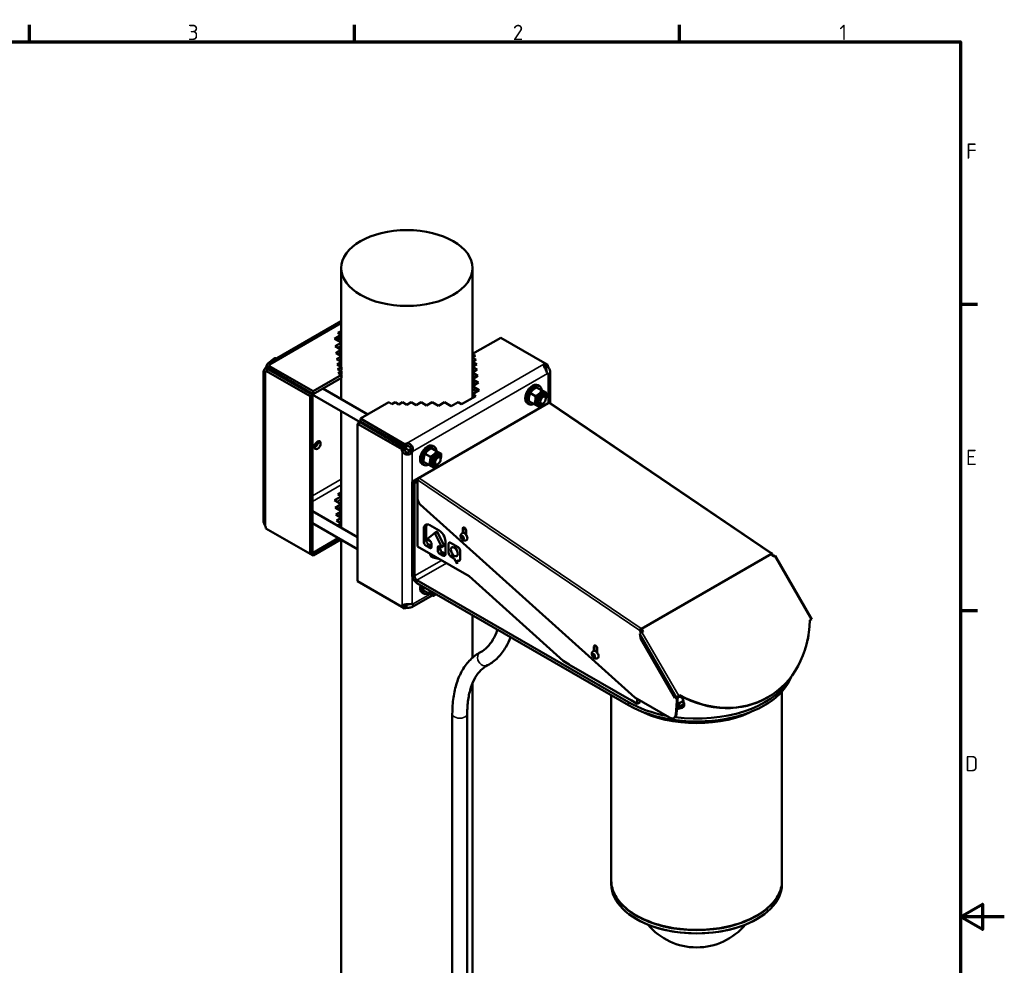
# Model space of a CAD drawing. Header units: millimetres. Extents: x 0 to 2970, y 0 to 2100.
# Tile 22 of 22: x 1845 to 2970, y 995 to 2075. Entities that reach past the tile are written whole.
import ezdxf

# ---------------------------------------------------------------- set-up
doc = ezdxf.new("R2010")
doc.units = ezdxf.units.MM
doc.header["$LTSCALE"] = 5
for name, color, linetype, lineweight in [('Rahmen (ISO)', 7, 'Continuous', 70), ('Sichtbar (ISO)', 7, 'Continuous', 50), ('Sichtbar schmal (ISO)', 7, 'Continuous', 35)]:
    doc.layers.add(name, color=color, linetype=linetype, lineweight=lineweight)
doc.styles.add('Notiztext (DIN)', font='isocpeur.ttf')

# ---------------------------------------------------------------- blocks, each defined once
blk = doc.blocks.new('Ränder Standardrahmen')
at = {"layer": 'Rahmen (ISO)'}
for p, q in [((371.25, 410), (371.25, 413.9)), ((445.5, 410), (445.5, 413.9)), ((519.75, 410), (519.75, 413.9)), ((584, 350), (587.9, 350)), ((584, 280), (587.9, 280))]:
    blk.add_line(p, q, dxfattribs=at)
at = {"layer": 'Rahmen (ISO)', "flags": 128}
for points in [[(10, 10), (10, 410), (584, 410), (584, 10), (10, 10)], [(594, 210), (584, 210), (589, 212.89), (589, 207.11), (584, 210)]]:
    blk.add_lwpolyline(points, dxfattribs=at)
at = {"layer": 'Rahmen (ISO)', "char_height": 3.5, "attachment_point": 7, "style": 'Notiztext (DIN)'}
for s, insert in [('3', (407.45, 410.4)), ('2', (481.7, 410.4)), ('1', (556.3, 410.4)), ('F', (585.23, 383.25)), ('E', (585.23, 313.25)), ('D', (585.05, 243.25))]:
    blk.add_mtext(s, dxfattribs=dict(at, insert=insert))

msp = doc.modelspace()

# ---------------------------------------------------------------- linework, layer by layer
at = {"layer": 'Sichtbar (ISO)'}
for p, q in [((2212.472, 1678.394), (2212.472, 1791.452)), ((2362.472, 1678.521), (2362.472, 1791.452)), ((2129.216, 1682.658), (2212.472, 1730.725)), ((2204.85, 1710.555), (2212.472, 1714.956)), ((2212.472, 1706.155), (2204.85, 1710.555)), ((2212.472, 1711.69), (2207.678, 1708.922)), ((2208.739, 1717.291), (2212.472, 1719.447)), ((2212.472, 1715.136), (2208.739, 1717.291)), ((2212.472, 1716.181), (2211.568, 1715.658)), ((2362.472, 1693.218), (2394.696, 1711.822)), ((2394.696, 1711.822), (2445.119, 1682.71)), ((2205.557, 1701.982), (2212.472, 1705.974)), ((2212.472, 1697.99), (2205.557, 1701.982)), ((2212.472, 1702.708), (2208.386, 1700.349)), ((2138.234, 1687.864), (2136.919, 1688.623)), ((2206.264, 1694.225), (2212.472, 1697.809)), ((2212.472, 1690.641), (2206.264, 1694.225)), ((2206.971, 1687.285), (2212.472, 1690.461)), ((2212.472, 1684.109), (2206.971, 1687.285)), ((2212.472, 1694.543), (2209.093, 1692.592)), ((2362.472, 1693.841), (2363.012, 1693.529)), ((2362.472, 1693.037), (2365.851, 1691.086)), ((2365.851, 1691.086), (2362.472, 1689.135)), ((2363.023, 1689.453), (2362.472, 1689.771)), ((2362.472, 1688.955), (2366.558, 1686.595)), ((2128.836, 1675.713), (2126.008, 1677.346)), ((2129.489, 1676.843), (2126.66, 1678.476)), ((2180.248, 1650.627), (2129.824, 1679.739)), ((2129.824, 1679.739), (2129.824, 1676.473)), ((2129.824, 1676.473), (2180.248, 1647.361)), ((2131.908, 1684.899), (2132.002, 1684.953)), ((2207.678, 1681.161), (2212.472, 1683.929)), ((2212.628, 1678.304), (2207.678, 1681.161)), ((2208.386, 1675.854), (2212.628, 1678.304)), ((2212.472, 1687.195), (2209.8, 1685.652)), ((2212.472, 1680.663), (2210.507, 1679.528)), ((2212.628, 1678.304), (2212.628, 1675.038)), ((2367.265, 1681.288), (2362.316, 1678.43)), ((2362.316, 1678.43), (2367.972, 1675.164)), ((2362.316, 1678.43), (2362.316, 1675.164)), ((2366.558, 1686.595), (2362.472, 1684.236)), ((2363.73, 1684.962), (2362.472, 1685.689)), ((2362.472, 1684.056), (2367.265, 1681.288)), ((2364.437, 1679.655), (2362.472, 1680.79)), ((2362.472, 1679.985), (2363.74, 1679.253)), ((2443.935, 1681.463), (2443.935, 1680.303)), ((2448.448, 1680.788), (2445.119, 1682.71)), ((2445.119, 1682.71), (2445.119, 1679.444)), ((2445.619, 1679.155), (2445.119, 1679.444)), ((2445.619, 1679.155), (2448.448, 1680.788)), ((2446.108, 1676.943), (2447.352, 1677.661)), ((2447.352, 1677.661), (2448.936, 1678.576)), ((2123.664, 1501.895), (2123.664, 1673.042)), ((2129.324, 1675.607), (2126.496, 1673.974)), ((2126.496, 1673.974), (2176.919, 1644.862)), ((2129.324, 1675.607), (2179.748, 1646.495)), ((2142.264, 1668.318), (2290.712, 1582.611)), ((2212.628, 1669.322), (2180.248, 1650.627)), ((2212.628, 1666.056), (2180.248, 1647.361)), ((2212.628, 1673.405), (2208.386, 1675.854)), ((2209.093, 1671.363), (2212.628, 1673.405)), ((2212.628, 1669.322), (2209.093, 1671.363)), ((2212.628, 1675.038), (2211.214, 1674.221)), ((2212.628, 1670.139), (2211.921, 1669.73)), ((2212.472, 1673.495), (2212.472, 1674.947)), ((2212.472, 1669.412), (2212.472, 1670.048)), ((2212.472, 1641.64), (2212.472, 1665.966)), ((2212.628, 1673.405), (2212.628, 1670.139)), ((2212.628, 1666.056), (2212.628, 1669.322)), ((2367.972, 1675.164), (2362.316, 1671.898)), ((2365.144, 1673.531), (2362.316, 1675.164)), ((2362.316, 1671.898), (2368.679, 1668.224)), ((2362.316, 1671.898), (2362.316, 1668.632)), ((2365.851, 1666.591), (2362.316, 1668.632)), ((2368.679, 1668.224), (2362.316, 1664.55)), ((2362.472, 1671.989), (2362.472, 1675.074)), ((2362.472, 1664.64), (2362.472, 1668.542)), ((2448.284, 1670.909), (2448.936, 1670.533)), ((2451.279, 1637.164), (2451.279, 1672.76)), ((2191.405, 1653.803), (2242.804, 1624.127)), ((2362.316, 1664.55), (2362.316, 1661.284)), ((2362.316, 1664.55), (2369.387, 1660.467)), ((2366.558, 1658.834), (2362.316, 1661.284)), ((2369.387, 1660.467), (2362.316, 1656.385)), ((2362.316, 1656.385), (2362.316, 1653.119)), ((2362.316, 1656.385), (2370.094, 1651.894)), ((2362.472, 1656.475), (2362.472, 1661.194)), ((2435.664, 1654.947), (2441.593, 1651.524)), ((2437.258, 1657.592), (2439.026, 1656.571)), ((2179.748, 1646.495), (2176.919, 1644.862)), ((2176.919, 1644.862), (2176.919, 1464.755)), ((2179.748, 1646.495), (2179.748, 1466.388)), ((2180.248, 1647.361), (2180.248, 1650.627)), ((2366.205, 1645.158), (2349.941, 1635.768)), ((2367.265, 1650.261), (2362.316, 1653.119)), ((2370.094, 1651.894), (2362.316, 1647.403)), ((2362.316, 1647.403), (2362.316, 1644.137)), ((2362.316, 1647.403), (2366.205, 1645.158)), ((2363.376, 1643.525), (2362.316, 1644.137)), ((2362.472, 1647.494), (2362.472, 1653.029)), ((2362.472, 1643.003), (2362.472, 1644.047)), ((2428.599, 1648.536), (2434.527, 1645.113)), ((2440.946, 1652.097), (2446.874, 1648.674)), ((2443.663, 1646.966), (2444.975, 1646.208)), ((2446.217, 1642.237), (2446.217, 1643.462)), ((2234.476, 1619.319), (2266.856, 1638.014)), ((2270.392, 1635.972), (2266.856, 1638.014)), ((2273.927, 1638.014), (2270.392, 1635.972)), ((2278.17, 1635.564), (2273.927, 1638.014)), ((2282.412, 1638.014), (2278.17, 1635.564)), ((2287.362, 1635.156), (2282.412, 1638.014)), ((2292.312, 1638.014), (2287.362, 1635.156)), ((2297.969, 1634.748), (2292.312, 1638.014)), ((2448.936, 1636.993), (2293.373, 1547.178)), ((2303.626, 1638.014), (2297.969, 1634.748)), ((2449.766, 1637.413), (2301.274, 1551.681)), ((2309.99, 1634.34), (2303.626, 1638.014)), ((2316.354, 1638.014), (2309.99, 1634.34)), ((2323.425, 1633.931), (2316.354, 1638.014)), ((2330.496, 1638.014), (2323.425, 1633.931)), ((2338.274, 1633.523), (2330.496, 1638.014)), ((2346.052, 1638.014), (2338.274, 1633.523)), ((2349.941, 1635.768), (2346.052, 1638.014)), ((2425.258, 1636.807), (2427.026, 1635.786)), ((2426.815, 1639.274), (2432.743, 1635.852)), ((2437.663, 1636.574), (2438.975, 1635.816)), ((2443.035, 1636.726), (2441.975, 1636.113)), ((2448.988, 1636.963), (2448.936, 1636.993)), ((2704.547, 1465.354), (2450.766, 1637.512)), ((2212.472, 1494.67), (2212.472, 1627.783)), ((2233.976, 1615.187), (2231.147, 1613.554)), ((2231.147, 1613.554), (2281.571, 1584.442)), ((2231.147, 1433.446), (2231.147, 1613.554)), ((2284.399, 1586.075), (2233.976, 1615.187)), ((2234.476, 1616.053), (2234.476, 1619.319)), ((2284.899, 1590.207), (2234.476, 1619.319)), ((2284.899, 1586.941), (2234.476, 1616.053)), ((2281.571, 1584.442), (2284.399, 1586.075)), ((2284.899, 1586.941), (2284.899, 1590.207)), ((2287.06, 1589.061), (2287.06, 1590.89)), ((2287.06, 1587.624), (2287.06, 1589.061)), ((2317.05, 1588.189), (2318.818, 1587.169)), ((2282.059, 1582.229), (2283.643, 1583.144)), ((2283.643, 1583.144), (2284.887, 1583.862)), ((2293.373, 1580.718), (2290.544, 1582.351)), ((2294.025, 1581.848), (2291.197, 1583.481)), ((2308.391, 1579.134), (2314.319, 1575.711)), ((2315.456, 1585.545), (2321.384, 1582.122)), ((2320.738, 1582.694), (2326.666, 1579.272)), ((2323.455, 1577.564), (2324.767, 1576.806)), ((2305.05, 1567.405), (2306.818, 1566.384)), ((2306.607, 1569.872), (2312.535, 1566.449)), ((2317.455, 1567.171), (2318.767, 1566.414)), ((2322.827, 1567.323), (2321.767, 1566.711)), ((2326.009, 1572.835), (2326.009, 1574.06)), ((2296.201, 1545.545), (2293.373, 1547.178)), ((2293.373, 1547.178), (2293.373, 1441.167)), ((2296.201, 1545.545), (2299.737, 1547.587)), ((2296.201, 1439.534), (2296.201, 1545.545)), ((2299.737, 1549.308), (2299.737, 1527.814)), ((2204.85, 1526.027), (2212.472, 1530.428)), ((2208.739, 1532.763), (2212.472, 1534.918)), ((2212.472, 1530.608), (2208.739, 1532.763)), ((2212.472, 1531.652), (2211.568, 1531.13)), ((2212.472, 1521.627), (2204.85, 1526.027)), ((2205.557, 1517.454), (2212.472, 1521.446)), ((2212.472, 1527.162), (2207.678, 1524.394)), ((2299.737, 1482.808), (2299.737, 1527.814)), ((2302.836, 1521.306), (2547.991, 1300.577)), ((2179.748, 1513.563), (2231.147, 1483.888)), ((2212.472, 1513.462), (2205.557, 1517.454)), ((2206.264, 1509.697), (2212.472, 1513.281)), ((2212.472, 1506.113), (2206.264, 1509.697)), ((2212.472, 1518.18), (2208.386, 1515.821)), ((2212.472, 1510.015), (2209.093, 1508.064)), ((2179.748, 1499.707), (2231.147, 1470.032)), ((2206.971, 1502.757), (2212.472, 1505.933)), ((2212.472, 1499.581), (2206.971, 1502.757)), ((2208.375, 1497.035), (2212.472, 1499.401)), ((2212.472, 1502.667), (2209.8, 1501.124)), ((2212.472, 1496.135), (2211.204, 1495.402)), ((2313.879, 1497.492), (2324.485, 1491.368)), ((2176.919, 1464.755), (2126.496, 1493.867)), ((2306.808, 1478.726), (2306.808, 1493.409)), ((2309.636, 1495.042), (2309.636, 1480.359)), ((2318.64, 1488.211), (2311.318, 1482.362)), ((2321.51, 1489.872), (2318.682, 1488.239)), ((2327.046, 1473.281), (2319.724, 1487.585)), ((2322.552, 1489.218), (2329.875, 1474.914)), ((2350.19, 1483.428), (2350.245, 1484.81)), ((2350.245, 1484.81), (2351.331, 1484.835)), ((2350.578, 1488.534), (2350.847, 1488.69)), ((2351.331, 1484.835), (2352.364, 1483.478)), ((2351.348, 1488.877), (2351.348, 1493.823)), ((2352.055, 1494.231), (2352.055, 1488.886)), ((2355.096, 1491.659), (2355.096, 1486.713)), ((2180.248, 1466.099), (2209.103, 1482.759)), ((2180.248, 1462.833), (2211.931, 1481.126)), ((2212.472, 927.561), (2212.472, 1480.814)), ((2299.737, 1473.01), (2299.737, 1483.216)), ((2313.525, 1471.581), (2309.636, 1473.827)), ((2311.86, 1480.708), (2313.525, 1479.746)), ((2312.464, 1475.46), (2315.646, 1473.622)), ((2315.646, 1476.072), (2315.646, 1472.806)), ((2329.833, 1473.836), (2327.004, 1472.203)), ((2329.689, 1475.277), (2331.556, 1474.199)), ((2331.556, 1479.121), (2331.556, 1464.437)), ((2335.092, 1465.905), (2335.092, 1476.276)), ((2335.093, 1465.905), (2335.093, 1476.276)), ((2337.213, 1477.501), (2346.189, 1472.319)), ((2351.293, 1484.065), (2350.19, 1483.428)), ((2351.223, 1482.072), (2350.19, 1483.428)), ((2351.223, 1482.072), (2352.326, 1482.709)), ((2352.31, 1482.097), (2351.223, 1482.072)), ((2352.364, 1483.478), (2352.31, 1482.097)), ((2355.328, 1480.307), (2355.597, 1480.462)), ((2179.748, 1466.388), (2176.919, 1464.755)), ((2176.919, 1464.755), (2180.248, 1462.833)), ((2179.748, 1466.388), (2180.248, 1466.099)), ((2180.248, 1466.099), (2180.248, 1462.833)), ((2358.479, 1439.095), (2299.737, 1473.01)), ((2317.131, 1461.921), (2317.131, 1462.967)), ((2322.718, 1468.723), (2322.718, 1471.989)), ((2324.839, 1473.214), (2326.504, 1472.253)), ((2328.728, 1462.804), (2324.839, 1465.049)), ((2325.546, 1472.806), (2325.546, 1470.356)), ((2327.667, 1466.682), (2331.556, 1464.437)), ((2338.826, 1472.254), (2338.827, 1472.255)), ((2344.576, 1462.295), (2344.577, 1462.295)), ((2348.31, 1468.644), (2348.31, 1458.273)), ((2704.425, 1464.276), (2704.839, 1464.515)), ((2704.425, 1464.276), (2705.925, 1461.678)), ((2704.839, 1464.515), (2706.339, 1461.917)), ((2705.925, 1461.678), (2707.339, 1462.494)), ((2708.071, 1462.917), (2707.339, 1462.494)), ((2750.072, 1390.169), (2708.071, 1462.917)), ((2315.95, 1461.359), (2317.364, 1460.543)), ((2317.131, 1461.921), (2320.727, 1459.845)), ((2341.701, 1459.639), (2337.213, 1462.23)), ((2341.702, 1459.64), (2337.214, 1462.231)), ((2341.701, 1459.639), (2341.702, 1459.64)), ((2345.059, 1453.375), (2341.701, 1459.639)), ((2345.059, 1453.377), (2341.702, 1459.64)), ((2345.291, 1457.567), (2345.059, 1453.375)), ((2345.291, 1457.567), (2345.292, 1457.567)), ((2346.189, 1457.048), (2345.291, 1457.567)), ((2346.19, 1457.049), (2345.292, 1457.567)), ((2281.571, 1404.334), (2231.147, 1433.446)), ((2540.745, 1295.08), (2299.029, 1434.635)), ((2299.029, 1431.369), (2540.745, 1291.814)), ((2465.907, 1342.371), (2358.479, 1439.095)), ((2293.268, 1403.975), (2316.44, 1417.353)), ((2305.05, 1420.435), (2306.818, 1419.415)), ((2306.607, 1422.903), (2312.535, 1419.48)), ((2317.455, 1420.202), (2318.767, 1419.445)), ((2283.063, 1406.563), (2282.059, 1405.983)), ((2287.06, 1404.925), (2287.06, 1406.362)), ((2294.025, 1407.118), (2293.373, 1407.495)), ((2284.399, 1405.967), (2281.571, 1404.334)), ((2281.571, 1404.334), (2284.899, 1402.413)), ((2284.899, 1405.679), (2284.399, 1405.967)), ((2284.899, 1402.413), (2284.899, 1405.679)), ((2287.06, 1403.096), (2287.06, 1404.925)), ((2362.472, 1346.084), (2362.472, 1394.74)), ((2749.34, 1389.746), (2747.926, 1388.929)), ((2749.34, 1389.746), (2750.072, 1390.169)), ((2554.225, 1377.558), (2553.518, 1377.15)), ((2555.018, 1374.552), (2553.518, 1377.15)), ((2553.604, 1373.735), (2556.018, 1375.129)), ((2554.604, 1367.384), (2553.604, 1373.735)), ((2554.225, 1377.558), (2555.725, 1374.96)), ((2554.994, 1378.744), (2555.055, 1379.522)), ((2556.932, 1375.657), (2555.432, 1378.255)), ((2557.432, 1375.946), (2555.932, 1378.544)), ((2557.432, 1375.946), (2556.018, 1375.129)), ((2554.604, 1367.384), (2593.605, 1299.832)), ((2746.281, 1371.799), (2746.014, 1368.432)), ((2499.868, 1349.374), (2500.555, 1350.148)), ((2500.86, 1349.947), (2499.868, 1349.374)), ((2500.39, 1353.649), (2500.659, 1353.804)), ((2500.555, 1350.148), (2501.776, 1349.342)), ((2501.16, 1353.991), (2501.16, 1358.937)), ((2501.867, 1359.345), (2501.867, 1354.001)), ((2504.908, 1356.773), (2504.908, 1351.827)), ((2472.978, 1338.288), (2465.907, 1342.371)), ((2500.402, 1347.793), (2499.868, 1349.374)), ((2501.505, 1348.43), (2500.402, 1347.793)), ((2501.624, 1346.986), (2500.402, 1347.793)), ((2502.311, 1347.761), (2501.624, 1346.986)), ((2501.776, 1349.342), (2502.311, 1347.761)), ((2505.14, 1345.421), (2505.409, 1345.576)), ((2544.071, 1297.243), (2472.653, 1338.476)), ((2362.472, 566.707), (2362.472, 1316.938)), ((2716.027, 1307.318), (2716.027, 1091.398)), ((2521.027, 1303.199), (2521.027, 1091.398)), ((2550.759, 1293.381), (2543.688, 1297.463)), ((2547.991, 1300.577), (2587.649, 1277.68)), ((2550.759, 1298.978), (2550.759, 1293.381)), ((2550.759, 1293.381), (2553.588, 1295.014)), ((2553.588, 1295.014), (2553.588, 1297.345)), ((2593.605, 1299.832), (2595.605, 1300.987)), ((2596.304, 1301.39), (2594.693, 1281.067)), ((2597.011, 1301.799), (2595.401, 1281.475)), ((2598.019, 1302.381), (2595.605, 1300.987)), ((2598.019, 1302.381), (2599.433, 1303.197)), ((2603.648, 1292.981), (2603.648, 1296.344)), ((2604.398, 1292.306), (2604.398, 1293.612)), ((2699.814, 1300.797), (2699.314, 1300.508)), ((2598.34, 1289.917), (2596.097, 1290.264)), ((2598.34, 1289.917), (2598.34, 1293.28)), ((2603.648, 1292.981), (2598.34, 1289.917)), ((2339.404, 1281.896), (2339.404, 628.699)), ((2356.404, 1281.896), (2356.404, 628.699)), ((2592.649, 1277.185), (2593.356, 1277.593)), ((2521.027, 1087.282), (2521.027, 1090.514)), ((2716.027, 1087.282), (2716.027, 1090.514)), ((2549.937, 1047.273), (2549.584, 1047.478)), ((2549.917, 1051.368), (2549.605, 1051.548)), ((2687.116, 1047.273), (2687.47, 1047.478)), ((2687.137, 1051.368), (2687.449, 1051.548))]:
    msp.add_line(p, q, dxfattribs=at)
msp.add_arc((2618.527, 1087.459), 72.5, 219.842018, 320.157982, dxfattribs=at)
for centre, major_axis in [((2287.472, 1791.452), (75, 0)), ((2443.035, 1640.4), (-2.25, -3.897)), ((2185.405, 1589.101), (-2.525, -4.373)), ((2322.827, 1570.998), (-2.25, -3.897)), ((2341.701, 1467.275), (-2.875, 4.98))]:
    msp.add_ellipse(centre, major_axis=major_axis, ratio=0.57735027, dxfattribs=at)
for centre, major_axis, ratio, start_param, end_param in [((2123.352, 1679.633), (3, 5.196), 0.57735027, 4.60342485, 4.82135311), ((2126.18, 1678), (-3, -5.196), 0.57735027, 1.4618322, 1.67976046), ((2125.267, 1681.992), (6, 0), 0.57735027, 5.57506473, 5.98860377), ((2131.908, 1681.225), (-2.25, -3.897), 0.57735027, 3.92699082, 4.54845209), ((2132.969, 1680.612), (3, 5.196), 0.57735027, 1.24827164, 1.32137262), ((2449.677, 1680.457), (-6, 0), 0.57735027, 5.57506473, 5.98860377), ((2449.677, 1677.191), (-6, 0), 0.57735027, 5.57506473, 5.7862809), ((2449.849, 1677.091), (-3, 5.196), 0.57735027, 0.86267575, 1.27621479), ((2452.678, 1678.724), (3, -5.196), 0.57735027, 4.00426841, 4.41780744), ((2122.266, 1676.795), (3, -5.196), 0.57735027, 0.29458154, 0.70812058), ((2146.514, 1672.792), (-3.25, -5.629), 0.57735027, 5.62870138, 5.95680271), ((2146.514, 1672.792), (-3.25, -5.629), 0.57735027, 0.32638259, 0.39479112), ((2451.592, 1675.886), (-3, -5.196), 0.57735027, 6.17422118, 6.39214944), ((2431.258, 1647.199), (-6, -10.392), 0.57735027, 3.14159265, 6.28318531), ((2433.026, 1646.179), (-6, -10.392), 0.57735027, 2.4296328, 6.99514516), ((2440.663, 1641.77), (4.15, 7.188), 0.57735027, 5.16887777, 10.5390855), ((2440.663, 1641.77), (3, 5.196), 0.57735027, 6.2747142, 9.43324907), ((2441.975, 1641.012), (3, 5.196), 0.57735027, 5.49778714, 10.21017612), ((2449.643, 1635.857), (1.123, 1.655), 0.52483389, 0, 0.82538472), ((2182.576, 1590.734), (2.525, 4.373), 0.57735027, 3.73608055, 5.68869742), ((2288.629, 1584.011), (3, -5.196), 0.57735027, 4.00426841, 4.41780744), ((2288.802, 1587.576), (6, 0), 0.57735027, 1.86537787, 2.2789169), ((2288.802, 1584.31), (-6, 0), 0.57735027, 5.00697052, 5.42050956), ((2311.05, 1577.797), (-6, -10.392), 0.57735027, 3.14159265, 6.28318531), ((2312.818, 1576.776), (-6, -10.392), 0.57735027, 2.4296328, 6.99514516), ((2285.801, 1582.378), (-3, 5.196), 0.57735027, 0.86267575, 1.27621479), ((2287.888, 1584.638), (3, 5.196), 0.57735027, 4.60342485, 4.82135311), ((2290.717, 1583.005), (-3, -5.196), 0.57735027, 1.4618322, 1.67976046), ((2320.455, 1572.367), (4.15, 7.188), 0.57735027, 5.16887777, 10.5390855), ((2320.455, 1572.367), (3, 5.196), 0.57735027, 6.2747142, 9.43324907), ((2321.767, 1571.61), (3, 5.196), 0.57735027, 5.49778714, 10.21017612), ((2301.151, 1550.125), (1.123, 1.655), 0.52483389, 0.82538472, 2.39618105), ((2303.979, 1525.364), (-3, 5.196), 0.57735027, 0.78539816, 2.08342609), ((2122.266, 1495.931), (3, -5.196), 0.57735027, 0.86267575, 1.27621479), ((2313.879, 1489.327), (-5, 8.66), 0.57735027, 5.49778714, 7.06858347), ((2316.707, 1490.96), (-5, 8.66), 0.57735027, 0.28675655, 0.78539816), ((2319.182, 1487.373), (-0.5, 0.866), 0.57735027, 4.62512252, 6.37045177), ((2322.01, 1489.006), (-0.5, 0.866), 0.57735027, 4.62512252, 6.28318531), ((2324.485, 1483.203), (5, -8.66), 0.57735027, 0.78539816, 2.35619449), ((2353.222, 1484.576), (-2.375, 4.114), 0.57735027, 3.14159265, 6.28318531), ((2353.222, 1492.741), (-1.325, 2.295), 0.57735027, 3.92699082, 7.06858347), ((2353.929, 1493.149), (-1.325, 2.295), 0.57735027, 0.27010512, 0.78539816), ((2309.636, 1477.093), (-2, 3.464), 0.57735027, 0.78539816, 2.35619449), ((2312.464, 1478.726), (2, -3.464), 0.57735027, 3.92699082, 5.49778714), ((2311.86, 1481.524), (-0.5, 0.866), 0.57735027, 0.08726646, 2.35619449), ((2313.525, 1477.297), (1.5, -2.598), 0.57735027, 0.78539816, 2.35619449), ((2324.839, 1470.765), (-1.5, 2.598), 0.57735027, 5.49778714, 7.06858347), ((2329.333, 1474.702), (0.5, -0.866), 0.57735027, 0, 1.48352986), ((2326.89, 1466.59), (4, 6.928), 0.57735027, 6.09840339, 6.51323503), ((2337.213, 1475.051), (-1.5, 2.598), 0.57735027, 5.49778714, 7.06858347), ((2337.214, 1475.052), (-1.5, 2.598), 0.57735027, 0.0002357, 0.78539816), ((2313.525, 1474.031), (1.5, -2.598), 0.57735027, 5.49778714, 7.06858347), ((2320.95, 1470.02), (-5, -8.66), 0.57735027, 5.64248012, 6.28318531), ((2322.364, 1469.203), (-5, -8.66), 0.57735027, 5.64248012, 6.75160238), ((2324.839, 1467.499), (-1.5, 2.598), 0.57735027, 0.78539816, 2.35619449), ((2326.89, 1466.59), (-4, -6.928), 0.57735027, 4.08269528, 4.16679509), ((2327.667, 1469.132), (1.5, -2.598), 0.57735027, 3.92699082, 5.49778714), ((2326.504, 1473.069), (0.5, -0.866), 0.57735027, 5.49778714, 7.76671517), ((2328.728, 1466.07), (2, -3.464), 0.57735027, 5.49778714, 7.06858347), ((2326.89, 1466.59), (4, 6.928), 0.57735027, 4.77098966, 4.8971709), ((2337.213, 1464.68), (-1.5, 2.598), 0.57735027, 0.78539816, 2.35619449), ((2337.214, 1464.68), (-1.5, 2.598), 0.57735027, 0.78539816, 2.35619449), ((2341.702, 1467.275), (2.875, -4.98), 0.57735027, 0, 3.14159265), ((2346.189, 1469.869), (1.5, -2.598), 0.57735027, 0.78539816, 2.35619449), ((2703.425, 1463.698), (1.123, 1.655), 0.52483389, 5.5377737, 7.10857003), ((2703.425, 1463.698), (1, -1.732), 0.57735027, 1.57079633, 2.26892803), ((2346.189, 1459.498), (1.5, -2.598), 0.57735027, 5.49778714, 7.06858347), ((2346.19, 1459.498), (1.5, -2.598), 0.57735027, 5.49778714, 6.2829496), ((2299.029, 1437.901), (-4, 6.928), 0.57735027, 0.78539816, 2.35619449), ((2299.029, 1437.901), (2, -3.464), 0.57735027, 3.92699082, 5.49778714), ((2311.05, 1430.828), (-6, -10.392), 0.57735027, 5.19243787, 6.28318531), ((2312.818, 1429.807), (-6, -10.392), 0.57735027, 5.19243787, 6.99514516), ((2320.455, 1425.398), (-4.15, -7.188), 0.57735027, 5.44349747, 7.12287315), ((2320.455, 1425.398), (-3, -5.196), 0.57735027, 5.88978757, 6.29165641), ((2321.767, 1424.641), (-3, -5.196), 0.57735027, 5.88987403, 6.67649659), ((2288.629, 1403.147), (3, -5.196), 0.57735027, 3.63849707, 3.84971323), ((2288.802, 1403.047), (6, 0), 0.57735027, 1.86537787, 2.2789169), ((2290.717, 1402.141), (3, 5.196), 0.57735027, 6.17422118, 6.39214944), ((2285.801, 1401.514), (-3, 5.196), 0.57735027, 0.29458154, 0.70812058), ((2288.802, 1399.781), (-6, 0), 0.57735027, 5.00697052, 5.42050956), ((2634.016, 1414.764), (65.799, -113.967), 0.81649658, 5.35940477, 7.20696584), ((2554.932, 1377.966), (1.123, 1.655), 0.52483389, 0.82538472, 2.39618105), ((2554.932, 1377.966), (-0.561, -0.828), 0.52483389, 3.96697737, 5.5377737), ((2558.069, 1379.71), (6.5, 0), 0.57735027, 4.19751789, 4.45230906), ((2554.932, 1377.966), (-0.5, 0.866), 0.57735027, 4.71238898, 5.41052068), ((2554.932, 1377.966), (-1, 1.732), 0.57735027, 4.71238898, 5.41052068), ((2558.069, 1379.71), (6.5, 0), 0.57735027, 4.45230906, 4.50188311), ((2738.97, 1373.21), (5, -8.66), 0.57735027, 0.25848851, 0.6981317), ((2503.034, 1349.69), (-2.375, 4.114), 0.57735027, 3.14159265, 6.28318531), ((2503.034, 1357.855), (-1.325, 2.295), 0.57735027, 3.92699082, 7.06858347), ((2503.741, 1358.263), (-1.325, 2.295), 0.57735027, 0.27010512, 0.78539816), ((2618.527, 1336.722), (110, 0), 0.57735027, 3.92699082, 6.08735586), ((2618.527, 1339.988), (110, 0), 0.57735027, 4.48754573, 5.96532345), ((2618.527, 1339.988), (-110, 0), 0.57735027, 0.78539816, 1.25395533), ((2596.398, 1293.612), (8, 0), 0.57735027, 4.66224229, 6.71971111), ((2596.398, 1297.94), (6.5, 0), 0.57735027, 4.7139331, 5.49778714), ((2596.398, 1297.94), (-6.5, 0), 0.57735027, 4.45058959, 4.61941773), ((2596.398, 1297.94), (6.5, 0), 0.57735027, 0.26179939, 1.30899694), ((2633.516, 1414.475), (65.799, -113.967), 0.81649658, 5.35940477, 6.28318531), ((2596.398, 1297.94), (6.5, 0), 0.57735027, 5.49778714, 6.54498469), ((2596.398, 1292.306), (8, 0), 0.57735027, 4.64931619, 6.28318531), ((2587.649, 1285.845), (5, -8.66), 0.57735027, 5.49778714, 6.98131701), ((2588.356, 1286.253), (5, -8.66), 0.57735027, 0, 0.6981317), ((2618.527, 1087.282), (97.5, 0), 0.57735027, 3.14159265, 6.28318531), ((2618.527, 1086.874), (97, 0), 0.57735027, 3.92699082, 5.49778714)]:
    msp.add_ellipse(centre, major_axis=major_axis, ratio=ratio, start_param=start_param, end_param=end_param, dxfattribs=at)
for points, weights in [([(2136.919, 1688.623), (2133.02, 1686.422), (2130.824, 1683.586)], [1, 1.12831113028, 1.04377560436]), ([(2138.296, 1687.9), (2137.523, 1688.312), (2136.919, 1688.623)], [1.07032300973, 1.05403588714, 1]), ([(2435.664, 1654.947), (2431.071, 1652.354), (2428.599, 1648.536)], [1, 1.15470053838, 1]), ([(2440.946, 1652.097), (2437.244, 1654.134), (2435.664, 1654.947)], [1, 1.15470053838, 1]), ([(2428.599, 1648.536), (2426.646, 1644.517), (2426.815, 1639.274)], [1, 1.15470053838, 1]), ([(2432.743, 1635.852), (2434.696, 1639.87), (2434.527, 1645.113)], [1, 1.15470053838, 1]), ([(2434.527, 1645.113), (2439.121, 1647.706), (2441.593, 1651.524)], [1, 1.15470053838, 1]), ([(2441.593, 1651.524), (2445.294, 1649.487), (2446.874, 1648.674)], [1, 1.15470053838, 1]), ([(2446.874, 1648.674), (2446.992, 1645.023), (2446.217, 1642.318)], [1, 1.10288763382, 1.06891905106]), ([(2438.025, 1633.001), (2436.445, 1633.814), (2432.743, 1635.852)], [1, 1.15470053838, 1]), ([(2442.942, 1636.672), (2441.066, 1634.718), (2438.025, 1633.001)], [1.07218448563, 1.09733963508, 1]), ([(2308.391, 1579.134), (2306.438, 1575.115), (2306.607, 1569.872)], [1, 1.15470053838, 1]), ([(2315.456, 1585.545), (2310.863, 1582.952), (2308.391, 1579.134)], [1, 1.15470053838, 1]), ([(2312.535, 1566.449), (2314.488, 1570.468), (2314.319, 1575.711)], [1, 1.15470053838, 1]), ([(2314.319, 1575.711), (2318.912, 1578.304), (2321.384, 1582.122)], [1, 1.15470053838, 1]), ([(2320.738, 1582.694), (2317.036, 1584.732), (2315.456, 1585.545)], [1, 1.15470053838, 1]), ([(2321.384, 1582.122), (2325.086, 1580.084), (2326.666, 1579.272)], [1, 1.15470053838, 1]), ([(2326.666, 1579.272), (2326.784, 1575.621), (2326.009, 1572.916)], [1, 1.10288763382, 1.06891905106]), ([(2317.817, 1563.599), (2316.237, 1564.412), (2312.535, 1566.449)], [1, 1.15470053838, 1]), ([(2322.734, 1567.27), (2320.858, 1565.316), (2317.817, 1563.599)], [1.07218448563, 1.09733963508, 1]), ([(2329.877, 1473.867), (2330.801, 1473.794), (2331.556, 1473.861)], [1.00423024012, 1.02805889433, 1.01338496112]), ([(2351.411, 1484.73), (2351.39, 1484.441), (2351.293, 1484.065)], [1.07615785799, 1.06774645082, 1]), ([(2351.293, 1484.065), (2351.987, 1483.489), (2352.326, 1482.709)], [1, 1.15470053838, 1]), ([(2352.326, 1482.709), (2352.33, 1482.709), (2352.334, 1482.71)], [1, 1.00071704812, 1.0014274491]), ([(2325.546, 1472.797), (2325.548, 1472.8), (2325.55, 1472.804)], [1.01806675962, 1.01805249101, 1.01803799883]), ([(2331.556, 1465.394), (2331.36, 1465.02), (2331.156, 1464.668)], [1.01338496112, 1.01715522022, 1.01838369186]), ([(2320.727, 1459.845), (2320.862, 1460.307), (2320.96, 1460.757)], [1, 1.00986264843, 1.01459963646]), ([(2323.345, 1459.38), (2322.252, 1459.522), (2320.727, 1459.845)], [1.01432381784, 1.02837494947, 1]), ([(2306.773, 1426.898), (2306.535, 1425.13), (2306.607, 1422.903)], [1.07360671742, 1.06033366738, 1]), ([(2312.535, 1419.48), (2313.364, 1421.187), (2313.787, 1422.848)], [1, 1.06033366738, 1.07360671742]), ([(2317.817, 1416.63), (2316.237, 1417.443), (2312.535, 1419.48)], [1, 1.15470053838, 1]), ([(2320.966, 1418.704), (2319.634, 1417.656), (2317.817, 1416.63)], [1.07144082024, 1.05597043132, 1]), ([(2556.398, 1376.084), (2555.705, 1376.19), (2554.996, 1376.224)], [1, 1.01527489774, 1.01825505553]), ([(2556.716, 1376.031), (2556.557, 1376.059), (2556.398, 1376.084)], [1.00631103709, 1.00347337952, 1]), ([(2501.107, 1349.783), (2501.427, 1349.205), (2501.505, 1348.43)], [1.03922940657, 1.1316518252, 1]), ([(2501.505, 1348.43), (2501.92, 1348.271), (2502.2, 1348.089)], [1, 1.07585838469, 1.07732149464]), ([(2598.34, 1293.28), (2597.311, 1293.691), (2596.389, 1293.949)], [1, 1.01975393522, 1.01894565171]), ([(2597.002, 1301.687), (2597.545, 1301.648), (2598.08, 1301.565)], [1.01623874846, 1.011768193, 1]), ([(2598.08, 1301.565), (2599.762, 1301.305), (2601.705, 1300.53)], [1, 1.0379548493, 1]), ([(2600.994, 1295.286), (2599.762, 1294.575), (2598.34, 1293.28)], [1, 1.0379548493, 1]), ([(2603.648, 1296.344), (2602.225, 1295.997), (2600.994, 1295.286)], [1, 1.0379548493, 1]), ([(2601.705, 1300.53), (2602.225, 1299.883), (2602.676, 1298.911)], [1, 1.0379548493, 1]), ([(2602.676, 1298.911), (2603.127, 1297.94), (2603.648, 1296.344)], [1, 1.0379548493, 1])]:
    msp.add_rational_spline(points, weights, degree=2, dxfattribs=at)
for points, knots in [([(2126.008, 1672.325), (2125.467, 1671.797), (2124.691, 1671.638), (2124.185, 1671.954), (2123.728, 1672.239), (2123.532, 1672.905), (2123.774, 1673.766), (2124.021, 1674.645), (2124.714, 1675.701), (2125.521, 1676.734), (2125.681, 1676.939), (2125.844, 1677.143), (2126.008, 1677.346)], [0.49081662, 0.49081662, 0.49081662, 0.49081662, 1.07453071, 1.07453071, 1.07453071, 1.60198494, 1.60198494, 1.60198494, 2.14060988, 2.14060988, 2.14060988, 2.24723036, 2.24723036, 2.24723036, 2.24723036]), ([(2126.66, 1678.476), (2127.138, 1679.707), (2127.658, 1680.944), (2128.275, 1681.766), (2128.877, 1682.569), (2129.562, 1682.946), (2130.108, 1682.856), (2130.722, 1682.754), (2131.119, 1682.091), (2131.068, 1681.356), (2131.06, 1681.234), (2131.04, 1681.11), (2131.008, 1680.987)], [2.46515862, 2.46515862, 2.46515862, 2.46515862, 3.0047844, 3.0047844, 3.0047844, 3.53146433, 3.53146433, 3.53146433, 4.12323929, 4.12323929, 4.12323929, 4.22157236, 4.22157236, 4.22157236, 4.22157236]), ([(2448.284, 1670.909), (2447.806, 1671.588), (2447.286, 1672.703), (2446.669, 1673.997), (2446.067, 1675.26), (2445.381, 1676.655), (2444.835, 1677.848), (2444.222, 1679.19), (2443.825, 1680.262), (2443.875, 1681.075), (2443.884, 1681.211), (2443.904, 1681.339), (2443.935, 1681.463)], [2.46515862, 2.46515862, 2.46515862, 2.46515862, 3.0047844, 3.0047844, 3.0047844, 3.53146433, 3.53146433, 3.53146433, 4.12323929, 4.12323929, 4.12323929, 4.22157236, 4.22157236, 4.22157236, 4.22157236]), ([(2447.275, 1672.728), (2447.277, 1673.196), (2447.122, 1673.836), (2446.885, 1674.552), (2446.641, 1675.29), (2446.334, 1676.109), (2446.108, 1676.943)], [-1.453295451, -1.453295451, -1.453295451, -1.453295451, -0.979101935, -0.979101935, -0.979101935, -0.490816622, -0.490816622, -0.490816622, -0.490816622]), ([(2448.936, 1678.576), (2449.477, 1677.423), (2450.253, 1676.173), (2450.759, 1674.949), (2451.216, 1673.844), (2451.411, 1672.767), (2451.17, 1671.96), (2450.923, 1671.136), (2450.229, 1670.619), (2449.422, 1670.535), (2449.263, 1670.519), (2449.099, 1670.518), (2448.936, 1670.533)], [0.49081662, 0.49081662, 0.49081662, 0.49081662, 1.07453071, 1.07453071, 1.07453071, 1.60198494, 1.60198494, 1.60198494, 2.14060988, 2.14060988, 2.14060988, 2.24723036, 2.24723036, 2.24723036, 2.24723036]), ([(2287.06, 1590.89), (2288.328, 1590.999), (2289.799, 1590.757), (2291.111, 1589.975), (2292.297, 1589.269), (2293.328, 1588.121), (2293.906, 1586.787), (2294.496, 1585.424), (2294.597, 1583.91), (2294.266, 1582.602), (2294.201, 1582.343), (2294.119, 1582.091), (2294.025, 1581.848)], [-1.0799797, -1.0799797, -1.0799797, -1.0799797, -0.49626562, -0.49626562, -0.49626562, 0.03118861, 0.03118861, 0.03118861, 0.56981355, 0.56981355, 0.56981355, 0.67643403, 0.67643403, 0.67643403, 0.67643403]), ([(2291.197, 1583.481), (2291.76, 1584.369), (2291.939, 1585.366), (2291.617, 1586.185), (2291.298, 1586.997), (2290.503, 1587.588), (2289.518, 1587.777), (2288.758, 1587.924), (2287.895, 1587.846), (2287.06, 1587.624)], [-0.67643403, -0.67643403, -0.67643403, -0.67643403, -0.04027114, -0.04027114, -0.04027114, 0.59169439, 0.59169439, 0.59169439, 1.0799797, 1.0799797, 1.0799797, 1.0799797]), ([(2293.373, 1580.718), (2292.546, 1579.689), (2291.32, 1578.859), (2289.891, 1578.506), (2288.496, 1578.161), (2286.946, 1578.283), (2285.639, 1578.812), (2284.171, 1579.408), (2283.043, 1580.493), (2282.364, 1581.649), (2282.252, 1581.841), (2282.15, 1582.035), (2282.059, 1582.229)], [0.89436229, 0.89436229, 0.89436229, 0.89436229, 1.43398807, 1.43398807, 1.43398807, 1.960668, 1.960668, 1.960668, 2.55244296, 2.55244296, 2.55244296, 2.65077603, 2.65077603, 2.65077603, 2.65077603]), ([(2284.887, 1583.862), (2285.205, 1582.69), (2285.814, 1581.615), (2286.664, 1581.051), (2287.458, 1580.525), (2288.434, 1580.472), (2289.234, 1580.919), (2289.767, 1581.217), (2290.216, 1581.724), (2290.544, 1582.351)], [-2.65077603, -2.65077603, -2.65077603, -2.65077603, -1.96421186, -1.96421186, -1.96421186, -1.3225488, -1.3225488, -1.3225488, -0.89436229, -0.89436229, -0.89436229, -0.89436229]), ([(2123.673, 1501.895), (2123.673, 1501.425), (2123.764, 1500.906), (2123.939, 1500.369), (2124.333, 1499.154), (2125.107, 1497.864), (2125.718, 1496.669), (2125.819, 1496.47), (2125.917, 1496.274), (2126.008, 1496.08)], [-1.442478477, -1.442478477, -1.442478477, -1.442478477, -1.180924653, -1.180924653, -1.180924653, -0.589149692, -0.589149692, -0.589149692, -0.490816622, -0.490816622, -0.490816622, -0.490816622]), ([(2355.328, 1480.307), (2355.018, 1480.128), (2354.678, 1480.005), (2353.979, 1479.869), (2353.624, 1479.864), (2352.891, 1479.951), (2352.527, 1480.062), (2351.762, 1480.398), (2351.386, 1480.648), (2350.65, 1481.268), (2350.307, 1481.654), (2349.716, 1482.497), (2349.471, 1482.955), (2349.097, 1483.922), (2348.967, 1484.431), (2348.873, 1485.482), (2348.9, 1486.027), (2349.197, 1487.006), (2349.404, 1487.432), (2349.956, 1488.093), (2350.248, 1488.344), (2350.578, 1488.534)], [0.74113783, 0.74113783, 0.74113783, 0.74113783, 0.93716594, 0.93716594, 1.14843971, 1.14843971, 1.40794873, 1.40794873, 1.7518094, 1.7518094, 2.16181532, 2.16181532, 2.57499619, 2.57499619, 2.98940761, 2.98940761, 3.3870369, 3.3870369, 3.67422642, 3.67422642, 3.88273049, 3.88273049, 3.88273049, 3.88273049]), ([(2282.059, 1405.983), (2282.599, 1406.512), (2283.544, 1406.768), (2284.877, 1406.93), (2286.082, 1407.076), (2287.592, 1407.169), (2289.036, 1407.281), (2290.511, 1407.396), (2291.873, 1407.527), (2292.84, 1407.518), (2293.032, 1407.517), (2293.209, 1407.509), (2293.373, 1407.495)], [-2.65077603, -2.65077603, -2.65077603, -2.65077603, -2.06706195, -2.06706195, -2.06706195, -1.53960771, -1.53960771, -1.53960771, -1.00098278, -1.00098278, -1.00098278, -0.89436229, -0.89436229, -0.89436229, -0.89436229]), ([(2287.06, 1406.362), (2288.234, 1406.673), (2289.469, 1406.831), (2290.382, 1407.09), (2290.749, 1407.195), (2291.057, 1407.321), (2291.29, 1407.462)], [-1.079979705, -1.079979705, -1.079979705, -1.079979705, -0.393415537, -0.393415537, -0.393415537, -0.117500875, -0.117500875, -0.117500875, -0.117500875]), ([(2294.025, 1407.118), (2294.503, 1406.439), (2294.608, 1405.563), (2294.2, 1404.861), (2293.801, 1404.176), (2292.921, 1403.686), (2291.809, 1403.449), (2290.559, 1403.183), (2289.056, 1403.209), (2287.715, 1403.14), (2287.492, 1403.129), (2287.273, 1403.114), (2287.06, 1403.096)], [-0.67643403, -0.67643403, -0.67643403, -0.67643403, -0.13680826, -0.13680826, -0.13680826, 0.38987167, 0.38987167, 0.38987167, 0.98164663, 0.98164663, 0.98164663, 1.0799797, 1.0799797, 1.0799797, 1.0799797]), ([(2390.907, 1378.323), (2390.879, 1378.236), (2390.851, 1378.148), (2389.45, 1373.837), (2387.773, 1370.057), (2383.925, 1363.452), (2381.758, 1360.628), (2377.032, 1355.905), (2374.473, 1354.001), (2371.713, 1352.519)], [5.030310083, 5.030310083, 5.030310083, 5.030310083, 5.033627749, 5.033627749, 5.194247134, 5.194247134, 5.354866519, 5.354866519, 5.515485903, 5.515485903, 5.515485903, 5.515485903]), ([(2405.901, 1369.666), (2404.397, 1365.591), (2402.61, 1361.755), (2397.942, 1353.74), (2394.892, 1349.72), (2387.93, 1342.762), (2384.015, 1339.829), (2379.757, 1337.542)], [5.066090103, 5.066090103, 5.066090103, 5.066090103, 5.194247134, 5.194247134, 5.354866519, 5.354866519, 5.515485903, 5.515485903, 5.515485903, 5.515485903]), ([(2371.713, 1352.519), (2367.455, 1350.232), (2363.54, 1347.299), (2356.577, 1340.341), (2353.528, 1336.321), (2348.335, 1327.405), (2346.187, 1322.509), (2342.772, 1311.996), (2341.503, 1306.377), (2339.819, 1294.548), (2339.404, 1288.337), (2339.404, 1281.896)], [3.909292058, 3.909292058, 3.909292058, 3.909292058, 4.069911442, 4.069911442, 4.230530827, 4.230530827, 4.391150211, 4.391150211, 4.551769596, 4.551769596, 4.71238898, 4.71238898, 4.71238898, 4.71238898]), ([(2505.14, 1345.421), (2504.83, 1345.242), (2504.49, 1345.119), (2503.791, 1344.983), (2503.436, 1344.978), (2502.703, 1345.065), (2502.339, 1345.176), (2501.575, 1345.512), (2501.199, 1345.762), (2500.462, 1346.382), (2500.119, 1346.768), (2499.529, 1347.612), (2499.283, 1348.069), (2498.909, 1349.036), (2498.779, 1349.545), (2498.685, 1350.596), (2498.712, 1351.141), (2499.009, 1352.12), (2499.216, 1352.546), (2499.768, 1353.207), (2500.06, 1353.458), (2500.39, 1353.649)], [4.3786868, 4.3786868, 4.3786868, 4.3786868, 4.57471491, 4.57471491, 4.78598867, 4.78598867, 5.04549769, 5.04549769, 5.38935837, 5.38935837, 5.79936429, 5.79936429, 6.21254515, 6.21254515, 6.62695657, 6.62695657, 7.02458587, 7.02458587, 7.31177539, 7.31177539, 7.52027945, 7.52027945, 7.52027945, 7.52027945]), ([(2379.757, 1337.542), (2376.996, 1336.06), (2374.438, 1334.156), (2369.711, 1329.433), (2367.545, 1326.609), (2363.697, 1320.004), (2362.02, 1316.224), (2359.275, 1307.776), (2358.209, 1303.109), (2356.773, 1293.024), (2356.404, 1287.606), (2356.404, 1281.896)], [3.909292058, 3.909292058, 3.909292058, 3.909292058, 4.069911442, 4.069911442, 4.230530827, 4.230530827, 4.391150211, 4.391150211, 4.551769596, 4.551769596, 4.71238898, 4.71238898, 4.71238898, 4.71238898]), ([(2567.492, 1280.462), (2569.835, 1279.62), (2572.239, 1278.836), (2583.708, 1275.462), (2593.441, 1273.636), (2613.41, 1271.81), (2623.643, 1271.81), (2643.613, 1273.636), (2653.346, 1275.462), (2664.814, 1278.836), (2667.219, 1279.62), (2669.561, 1280.462)], [2.84643067, 2.84643067, 2.84643067, 2.84643067, 2.93215314, 2.93215314, 3.24631241, 3.24631241, 3.56047167, 3.56047167, 3.87463094, 3.87463094, 3.96035341, 3.96035341, 3.96035341, 3.96035341]), ([(2549.605, 1051.548), (2545.994, 1053.632), (2542.668, 1055.881), (2536.664, 1060.652), (2533.987, 1063.174), (2529.348, 1068.431), (2527.386, 1071.165), (2524.227, 1076.779), (2523.03, 1079.658), (2521.429, 1085.491), (2521.027, 1088.445), (2521.027, 1091.398)], [0.665479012, 0.665479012, 0.665479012, 0.665479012, 0.822558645, 0.822558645, 0.979638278, 0.979638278, 1.13671791, 1.13671791, 1.293797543, 1.293797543, 1.450877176, 1.450877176, 1.450877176, 1.450877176]), ([(2716.027, 1091.398), (2716.027, 1088.445), (2715.624, 1085.491), (2714.024, 1079.658), (2712.826, 1076.779), (2709.667, 1071.165), (2707.705, 1068.431), (2703.066, 1063.174), (2700.389, 1060.652), (2694.385, 1055.881), (2691.059, 1053.632), (2687.449, 1051.548)], [4.592469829, 4.592469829, 4.592469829, 4.592469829, 4.749549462, 4.749549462, 4.906629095, 4.906629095, 5.063708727, 5.063708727, 5.22078836, 5.22078836, 5.377867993, 5.377867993, 5.377867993, 5.377867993]), ([(2549.917, 1051.368), (2557.104, 1047.218), (2565.427, 1043.727), (2583.534, 1038.401), (2593.315, 1036.566), (2613.385, 1034.731), (2623.669, 1034.731), (2643.738, 1036.566), (2653.52, 1038.401), (2671.627, 1043.727), (2679.949, 1047.218), (2687.137, 1051.368)], [5.61770629, 5.61770629, 5.61770629, 5.61770629, 5.93186556, 5.93186556, 6.24602483, 6.24602483, 6.56018409, 6.56018409, 6.87434336, 6.87434336, 7.18850262, 7.18850262, 7.18850262, 7.18850262])]:
    msp.add_open_spline(points, degree=3, knots=knots, dxfattribs=at)
for points in [[(2129.825, 1677.38), (2129.716, 1677.206), (2129.604, 1677.026), (2129.489, 1676.843)], [(2128.836, 1675.713), (2128.736, 1675.522), (2128.636, 1675.334), (2128.54, 1675.153)], [(2521.03, 1090.956), (2521.028, 1090.809), (2521.027, 1090.661), (2521.027, 1090.514)], [(2716.027, 1090.514), (2716.027, 1090.661), (2716.026, 1090.809), (2716.024, 1090.956)]]:
    msp.add_open_spline(points, degree=3, dxfattribs=at)
at = {"layer": 'Sichtbar schmal (ISO)'}
for p, q in [((2212.472, 1728.02), (2131.008, 1680.987)), ((2129.824, 1677.037), (2129.489, 1676.843)), ((2287.06, 1590.89), (2443.935, 1681.463)), ((2446.108, 1675.173), (2446.108, 1676.943)), ((2126.008, 1672.325), (2126.008, 1496.08)), ((2128.836, 1675.713), (2128.836, 1675.326)), ((2448.284, 1670.909), (2294.025, 1581.848)), ((2448.936, 1636.993), (2448.936, 1670.533)), ((2703.548, 1465.254), (2449.766, 1637.413)), ((2282.059, 1405.983), (2282.059, 1582.229)), ((2293.373, 1580.718), (2293.373, 1407.495)), ((2179.748, 1531.13), (2212.472, 1550.023)), ((2212.472, 1543.491), (2179.748, 1524.598)), ((2553.518, 1377.15), (2299.737, 1549.308)), ((2301.274, 1551.681), (2555.055, 1379.522)), ((2309.636, 1495.042), (2306.808, 1493.409)), ((2322.552, 1489.218), (2319.724, 1487.585)), ((2351.348, 1493.823), (2352.055, 1494.231)), ((2309.636, 1480.359), (2306.808, 1478.726)), ((2312.464, 1475.46), (2309.636, 1473.827)), ((2329.875, 1474.914), (2327.046, 1473.281)), ((2335.092, 1476.276), (2335.093, 1476.276)), ((2315.646, 1472.806), (2313.525, 1471.581)), ((2324.839, 1473.214), (2322.718, 1471.989)), ((2325.546, 1470.356), (2322.718, 1468.723)), ((2327.667, 1466.682), (2324.839, 1465.049)), ((2331.556, 1464.437), (2328.728, 1462.804)), ((2335.092, 1465.905), (2335.093, 1465.905)), ((2555.055, 1379.522), (2703.548, 1465.254)), ((2704.425, 1464.276), (2555.932, 1378.544)), ((2749.34, 1389.746), (2707.339, 1462.494)), ((2296.201, 1439.534), (2326.96, 1457.293)), ((2332.617, 1454.027), (2299.029, 1434.635)), ((2337.213, 1462.23), (2337.214, 1462.231)), ((2346.189, 1457.048), (2346.19, 1457.049)), ((2293.373, 1441.167), (2296.201, 1439.534)), ((2299.029, 1434.635), (2299.029, 1431.369)), ((2294.025, 1407.118), (2314.023, 1418.663)), ((2287.06, 1406.362), (2288.592, 1407.247)), ((2553.604, 1373.735), (2595.605, 1300.987)), ((2555.932, 1378.544), (2555.432, 1378.255)), ((2556.018, 1375.129), (2598.019, 1302.381)), ((2746.014, 1368.432), (2745.631, 1368.211)), ((2501.16, 1358.937), (2501.867, 1359.345)), ((2540.745, 1295.08), (2540.745, 1291.814)), ((2595.401, 1281.475), (2594.693, 1281.067))]:
    msp.add_line(p, q, dxfattribs=at)
for centre, major_axis in [((2351.277, 1483.453), (-1.19, 2.061)), ((2501.089, 1348.567), (1.19, -2.061))]:
    msp.add_ellipse(centre, major_axis=major_axis, ratio=0.57735027, dxfattribs=at)
for centre, major_axis, ratio, start_param, end_param in [((2352.953, 1484.421), (2.375, -4.114), 0.57735027, 0, 3.14159265), ((2375.735, 1345.03), (4.022, -7.488), 0.84464925, 3.14159265, 6.28318531), ((2502.765, 1349.535), (2.375, -4.114), 0.57735027, 0, 3.14159265), ((2618.527, 1327.163), (97.5, 0), 0.57735027, 3.94322195, 5.48155602), ((2618.527, 1327.451), (-97.354, 0), 0.57735027, 0.85767302, 2.28391964), ((2618.527, 1327.716), (97.029, 0), 0.57735027, 4.0802742, 5.34450376), ((2347.904, 1281.896), (8.5, 0), 0.57735027, 3.14159265, 6.28318531), ((2618.527, 1327.74), (-96.959, 0), 0.57735027, 0.95185444, 2.18973821), ((2618.527, 1327.788), (-96.559, 0), 0.57735027, 1.0141089, 2.12748375), ((2618.527, 1328.509), (97.441, 0), 0.57735027, 4.19024946, 5.2345285), ((2618.527, 1328.624), (-97.5, 0), 0.57735027, 1.06849413, 2.07309852), ((2618.527, 1091.398), (97.5, 0), 0.57735027, 3.14159265, 6.28318531), ((2618.527, 1090.514), (-97.5, 0), 0.57735027, 0, 3.14159265), ((2618.527, 1090.572), (97.471, 0), 0.57735027, 3.15477005, 6.27000791), ((2618.527, 1090.932), (97.029, 0), 0.57735027, 3.81337633, 5.61140163), ((2618.527, 1091.34), (97.471, 0), 0.57735027, 3.92699082, 5.49778714), ((2618.527, 1090.98), (-97.029, 0), 0.57735027, 0.78539816, 2.35619449)]:
    msp.add_ellipse(centre, major_axis=major_axis, ratio=ratio, start_param=start_param, end_param=end_param, dxfattribs=at)

# ---------------------------------------------------------------- block references
at = {"xscale": 5, "yscale": 5, "zscale": 5}
msp.add_blockref('Ränder Standardrahmen', (0, 0), dxfattribs=at)

doc.saveas('drawing.dxf')
